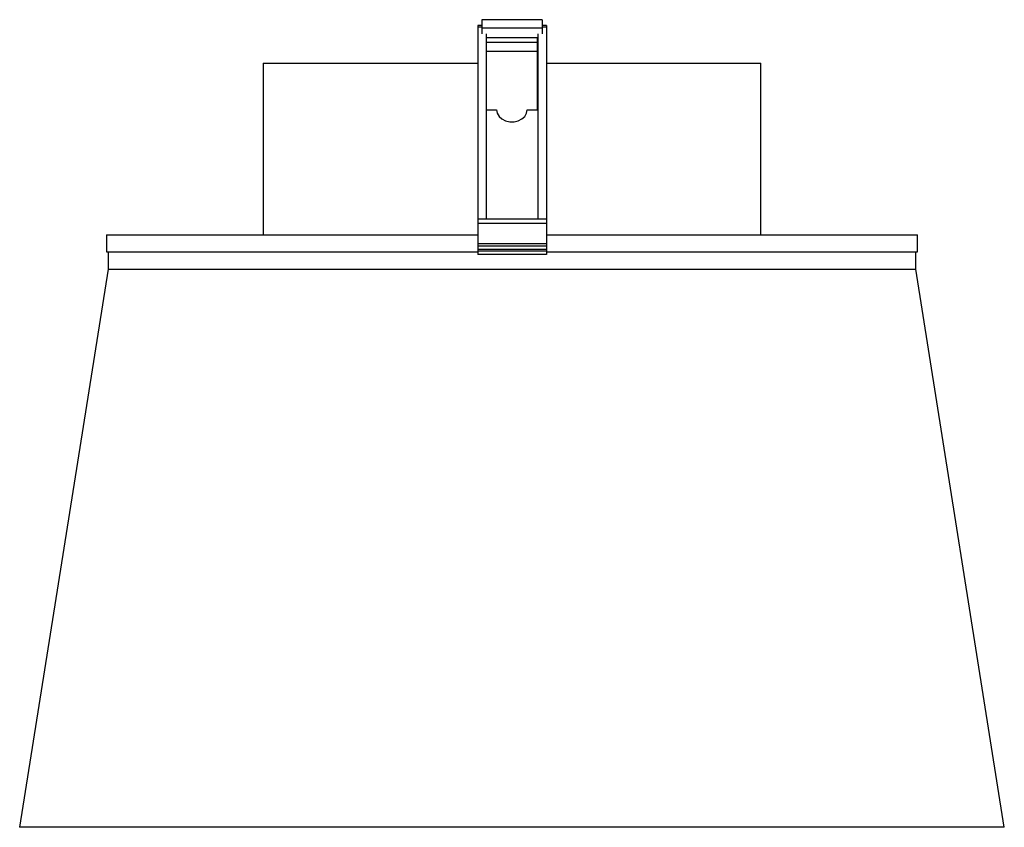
# Paper-space layout '_Izquierda' of a CAD drawing. Header units: millimetres. Extents: x 53 to 168, y -60 to 34.
import ezdxf

# ---------------------------------------------------------------- set-up
doc = ezdxf.new("R2010")
doc.units = ezdxf.units.MM

psp = doc.layouts.new('_Izquierda')

# ---------------------------------------------------------------- linework, layer by layer
at = {"color": 7, "linetype": 'Continuous', "lineweight": 25}
for p, q in [((107.28, 33.56), (107.28, 31.92)), ((114.28, 33.56), (107.28, 33.56)), ((114.28, 33.56), (114.28, 31.92)), ((107.28, 32.88), (106.78, 32.88)), ((106.78, 32.88), (106.78, 32.69)), ((107.28, 32.69), (106.78, 32.69)), ((114.28, 32.56), (107.28, 32.56)), ((114.78, 32.88), (114.28, 32.88)), ((114.78, 32.69), (114.28, 32.69)), ((114.78, 32.88), (114.78, 32.69)), ((107.78, 31.49), (113.76, 31.49)), ((113.76, 23.07), (113.76, 31.49)), ((113.76, 30.92), (107.78, 30.92)), ((107.78, 29.89), (113.76, 29.89)), ((81.78, 28.52), (81.78, 8.52)), ((81.78, 28.52), (106.78, 28.52)), ((114.79, 28.52), (139.78, 28.52)), ((139.78, 8.52), (139.78, 28.52)), ((107.78, 23.07), (108.98, 23.07)), ((112.56, 23.07), (113.76, 23.07)), ((106.78, 10.32), (106.78, 6.21)), ((114.78, 10.32), (106.78, 10.32)), ((114.78, 9.82), (106.78, 9.82)), ((114.78, 10.32), (114.78, 6.21)), ((63.53, 8.52), (63.53, 6.52)), ((63.53, 8.52), (106.78, 8.52)), ((114.78, 8.52), (158.03, 8.52)), ((158.03, 6.52), (158.03, 8.52)), ((114.78, 7.46), (106.78, 7.46)), ((114.78, 7.21), (106.78, 7.21)), ((63.53, 6.52), (106.78, 6.52)), ((63.71, 6.52), (63.71, 4.52)), ((114.78, 6.81), (106.78, 6.81)), ((114.78, 6.61), (106.78, 6.61)), ((114.78, 6.21), (106.78, 6.21)), ((114.78, 6.52), (158.03, 6.52)), ((157.85, 4.52), (157.85, 6.52)), ((63.71, 4.52), (53.41, -60.48)), ((63.71, 4.52), (157.85, 4.52)), ((168.14, -60.48), (157.85, 4.52)), ((168.14, -60.48), (53.41, -60.48))]:
    psp.add_line(p, q, dxfattribs=at)
at = {"color": 7, "linetype": 'Continuous', "lineweight": 25, "flags": 128}
psp.add_lwpolyline([(108.98, 23.07), (109.05, 22.68), (109.27, 22.31), (109.6, 22.01), (110.03, 21.8), (110.52, 21.69), (111.02, 21.69), (111.51, 21.8), (111.94, 22.01), (112.27, 22.31), (112.48, 22.68), (112.56, 23.07)], dxfattribs=at)
at = {"color": 7, "linetype": 'Continuous', "lineweight": 25}
for points, knots in [([(106.78, 32.69), (106.78, 31.84), (106.78, 30.13), (106.78, 27.41), (106.78, 24.52), (106.78, 21.66), (106.78, 18.86), (106.78, 16.16), (106.78, 13.32), (106.78, 11.32), (106.78, 10.32)], [0, 0, 0, 0, 0.139411, 0.279759, 0.420215, 0.560266, 0.669953, 0.779494, 0.88929, 1, 1, 1, 1]), ([(114.78, 32.69), (114.78, 31.84), (114.78, 30.13), (114.78, 27.41), (114.78, 24.52), (114.78, 21.66), (114.78, 18.86), (114.78, 16.16), (114.78, 13.32), (114.78, 11.32), (114.78, 10.32)], [0, 0, 0, 0, 0.139411, 0.279759, 0.420215, 0.560266, 0.669953, 0.779494, 0.88929, 1, 1, 1, 1]), ([(107.78, 31.91), (107.78, 31.37), (107.78, 30.03), (107.78, 27.76), (107.78, 25.09), (107.78, 22.25), (107.78, 19.23), (107.78, 16.21), (107.78, 13.24), (107.78, 11.29), (107.78, 10.32)], [0, 0, 0, 0, 0.092322, 0.22908, 0.36605, 0.502985, 0.639542, 0.776044, 0.888033, 1, 1, 1, 1]), ([(113.78, 31.91), (113.78, 31.37), (113.78, 30.03), (113.78, 27.76), (113.78, 25.09), (113.78, 22.25), (113.78, 19.23), (113.78, 16.21), (113.78, 13.24), (113.78, 11.29), (113.78, 10.32)], [0, 0, 0, 0, 0.092322, 0.22908, 0.36605, 0.502985, 0.639542, 0.776044, 0.888033, 1, 1, 1, 1])]:
    psp.add_open_spline(points, degree=3, knots=knots, dxfattribs=at)

doc.saveas('drawing.dxf')
